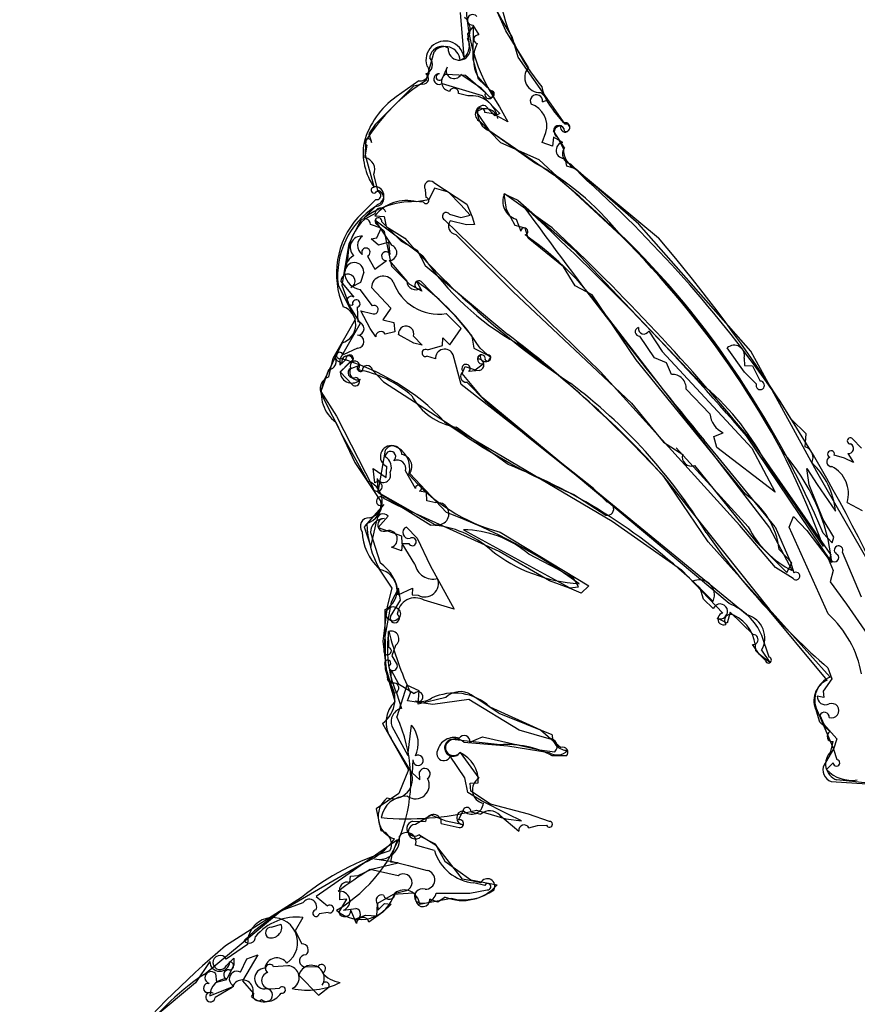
# Model space of a CAD drawing. Extents: x -1.41 to 6.2, y -5.19 to 2.16.
# Tile 5 of 15: x -1.08 to 0.07, y -0.95 to 0.41. Entities that reach past the tile are written whole.
import ezdxf

# ---------------------------------------------------------------- set-up
doc = ezdxf.new("R2010")
doc.units = 0

msp = doc.modelspace()

# ---------------------------------------------------------------- linework, layer by layer
at = {"layer": 'Default', "color": 7, "linetype": 'CONTINUOUS'}
for p, q in [((-0.418919, 0.404624), (-0.431328, 0.426228)), ((-0.41379, 0.389834), (-0.428848, 0.423868)), ((-0.45814, 0.396821), (-0.466581, 0.385642)), ((-0.459138, 0.397469), (-0.451093, 0.384106)), ((-0.458997, 0.350603), (-0.45814, 0.396821)), ((-0.405312, 0.381469), (-0.418919, 0.404624)), ((-0.466581, 0.385642), (-0.462935, 0.362819)), ((-0.382908, 0.339181), (-0.41379, 0.389834)), ((-0.396756, 0.353667), (-0.405312, 0.381469)), ((-0.523713, 0.321328), (-0.512637, 0.360711)), ((-0.332344, 0.261247), (-0.396756, 0.353667)), ((-0.494822, 0.339566), (-0.5009, 0.325278)), ((-0.451506, 0.32327), (-0.458997, 0.350603)), ((-0.496218, 0.330342), (-0.46948, 0.328632)), ((-0.447509, 0.310415), (-0.475692, 0.329602)), ((-0.46948, 0.328632), (-0.441929, 0.304835)), ((-0.452508, 0.326985), (-0.43505, 0.307384)), ((-0.540927, 0.313565), (-0.593742, 0.260751)), ((-0.52821, 0.316407), (-0.540927, 0.313565)), ((-0.501447, 0.317362), (-0.446593, 0.300724)), ((-0.435137, 0.307471), (-0.451506, 0.32327)), ((-0.466099, 0.300424), (-0.47897, 0.303506)), ((-0.436994, 0.299343), (-0.447509, 0.310415)), ((-0.446593, 0.300724), (-0.422041, 0.276126)), ((-0.356081, 0.295013), (-0.365915, 0.30477)), ((-0.428925, 0.272843), (-0.442024, 0.286748)), ((-0.422423, 0.285329), (-0.410963, 0.264651)), ((-0.363302, 0.292158), (-0.356081, 0.295013)), ((-0.454108, 0.277899), (-0.437368, 0.253133)), ((-0.431354, 0.275748), (-0.442847, 0.277274)), ((-0.410963, 0.264651), (-0.431354, 0.275748)), ((-0.422041, 0.276126), (-0.428925, 0.272843)), ((-0.33419, 0.263093), (-0.348235, 0.279958)), ((-0.593742, 0.260751), (-0.602598, 0.248038)), ((-0.449193, 0.264958), (-0.420996, 0.236289)), ((-0.602598, 0.248038), (-0.598703, 0.23633)), ((-0.437368, 0.253133), (-0.347721, 0.191771)), ((-0.374443, 0.208395), (-0.435799, 0.251564)), ((-0.363782, 0.236341), (-0.358677, 0.249896)), ((-0.3331, 0.22865), (-0.348522, 0.252097)), ((-0.343383, 0.244001), (-0.334599, 0.227508)), ((-0.60743, 0.215137), (-0.605824, 0.239511)), ((-0.605025, 0.232659), (-0.607405, 0.219069)), ((-0.420996, 0.236289), (-0.368515, 0.212563)), ((-0.349847, 0.231222), (-0.363782, 0.236341)), ((-0.348331, 0.243325), (-0.349847, 0.231222)), ((-0.335517, 0.236206), (-0.348331, 0.243325)), ((-0.607405, 0.219069), (-0.5954, 0.175403)), ((-0.368515, 0.212563), (-0.242025, 0.095502)), ((-0.330093, 0.203423), (-0.332042, 0.214479)), ((-0.318191, 0.199954), (-0.330093, 0.203423)), ((-0.301873, 0.183636), (-0.325114, 0.206877)), ((-0.590192, 0.170252), (-0.595574, 0.192485)), ((-0.230752, 0.123598), (-0.318191, 0.199954)), ((-0.317693, 0.199456), (-0.203748, 0.105006)), ((-0.512879, 0.18106), (-0.467549, 0.15132)), ((-0.523674, 0.160331), (-0.524595, 0.171106)), ((-0.512071, 0.173354), (-0.519973, 0.157054)), ((-0.492886, 0.167656), (-0.512071, 0.173354)), ((-0.475888, 0.15023), (-0.492886, 0.167656)), ((-0.416117, 0.165348), (-0.397579, 0.156882)), ((-0.412879, 0.14379), (-0.416117, 0.165348)), ((-0.349929, 0.118553), (-0.415681, 0.165422)), ((-0.590668, 0.150687), (-0.608932, 0.132423)), ((-0.519973, 0.157054), (-0.536615, 0.154726)), ((-0.463033, 0.136248), (-0.475888, 0.15023)), ((-0.467549, 0.15132), (-0.460154, 0.134109)), ((-0.397579, 0.156882), (-0.320743, 0.089367)), ((-0.594011, 0.137916), (-0.607478, 0.131355)), ((-0.491566, 0.137669), (-0.475852, 0.133059)), ((-0.475852, 0.133059), (-0.463033, 0.136248)), ((-0.40112, 0.121978), (-0.412879, 0.14379)), ((-0.615353, 0.126002), (-0.629733, 0.096792)), ((-0.585365, 0.118205), (-0.599902, 0.123394)), ((-0.527867, 0.079758), (-0.594213, 0.129205)), ((-0.594213, 0.129205), (-0.571335, 0.094827)), ((-0.594007, 0.13534), (-0.581398, 0.134177)), ((-0.580677, 0.113835), (-0.59304, 0.125367)), ((-0.584503, 0.126851), (-0.558074, 0.100422)), ((-0.581398, 0.134177), (-0.578565, 0.1204)), ((-0.28384, -0.079531), (-0.498396, 0.129903)), ((-0.467875, 0.123076), (-0.490504, 0.128348)), ((-0.456987, 0.123335), (-0.467875, 0.123076)), ((-0.460154, 0.134109), (-0.456987, 0.123335)), ((-0.387463, 0.118276), (-0.40112, 0.121978)), ((-0.399603, 0.130861), (-0.393319, 0.114129)), ((-0.076957, -0.050709), (-0.230752, 0.123598)), ((-0.591363, 0.105002), (-0.585365, 0.118205)), ((-0.570522, 0.065729), (-0.580677, 0.113835)), ((-0.578565, 0.1204), (-0.552756, 0.104532)), ((-0.482484, 0.109686), (-0.403567, 0.030768)), ((-0.383335, 0.104749), (-0.387463, 0.118276)), ((-0.629733, 0.096792), (-0.639574, 0.040042)), ((-0.59936, 0.103536), (-0.591363, 0.105002)), ((-0.58926, 0.095086), (-0.59936, 0.103536)), ((-0.57485, 0.099091), (-0.58926, 0.095086)), ((-0.573187, 0.082142), (-0.57485, 0.099091)), ((-0.558074, 0.100422), (-0.53572, 0.088048)), ((-0.334351, 0.065263), (-0.383335, 0.104749)), ((-0.53572, 0.088048), (-0.52481, 0.06708)), ((-0.320743, 0.089367), (-0.145736, -0.095068)), ((-0.631052, 0.07883), (-0.635198, 0.058356)), ((-0.604023, 0.079992), (-0.594253, 0.061828)), ((-0.594253, 0.061828), (-0.578137, 0.073838)), ((-0.574513, 0.073722), (-0.550108, 0.045315)), ((-0.609321, 0.058011), (-0.613786, 0.043342)), ((-0.545802, 0.041009), (-0.570522, 0.065729)), ((-0.52481, 0.06708), (-0.411029, -0.027859)), ((-0.318415, 0.039207), (-0.334351, 0.065263)), ((-0.640719, 0.044746), (-0.623177, 0.023493)), ((-0.613786, 0.043342), (-0.627153, 0.036556)), ((-0.529591, 0.031609), (-0.545802, 0.041009)), ((-0.537006, 0.045203), (-0.529591, 0.031609)), ((-0.530323, 0.044722), (-0.517455, 0.031518)), ((-0.620611, -0.006749), (-0.644685, 0.040233)), ((-0.639574, 0.040042), (-0.62908, 0.010953)), ((-0.597557, 0.011606), (-0.614136, 0.033963)), ((-0.598698, 0.036639), (-0.572183, 0.008198)), ((-0.517455, 0.031518), (-0.484947, -0.00099)), ((-0.403567, 0.030768), (-0.241003, -0.122367)), ((-0.295053, 0.026512), (-0.318415, 0.039207)), ((-0.234679, -0.062694), (-0.295053, 0.026512)), ((-0.62908, 0.010953), (-0.614521, -0.012943)), ((-0.618286, 0.009507), (-0.617423, -0.010634)), ((-0.600343, -0.019694), (-0.613437, 0.004412)), ((-0.613437, 0.004412), (-0.598132, 0.001112)), ((-0.572183, 0.008198), (-0.583147, -0.007652)), ((-0.475389, -0.019718), (-0.496192, 0.000828)), ((-0.651299, -0.06047), (-0.620611, -0.006749)), ((-0.614521, -0.012943), (-0.641931, -0.060854)), ((-0.583147, -0.007652), (-0.568177, -0.011433)), ((-0.568177, -0.011433), (-0.566809, -0.024165)), ((-0.484947, -0.00099), (-0.460634, -0.030342)), ((-0.276007, -0.00251), (-0.051138, -0.294009)), ((-0.592919, -0.031379), (-0.600343, -0.019694)), ((-0.566809, -0.024165), (-0.579792, -0.027446)), ((-0.490733, -0.041948), (-0.475389, -0.019718)), ((-0.217231, -0.023206), (-0.198978, -0.051254)), ((-0.54037, -0.039849), (-0.561791, -0.027855)), ((-0.540853, -0.030459), (-0.529003, -0.042826)), ((-0.529003, -0.042826), (-0.54037, -0.039849)), ((-0.500816, -0.043028), (-0.500578, -0.032571)), ((-0.500578, -0.032571), (-0.490733, -0.041948)), ((-0.460634, -0.030342), (-0.458005, -0.046789)), ((-0.209249, -0.059973), (-0.22953, -0.030131)), ((-0.617879, -0.046618), (-0.637818, -0.055929)), ((-0.521756, -0.049016), (-0.500816, -0.043028)), ((-0.458005, -0.046789), (-0.439544, -0.055821)), ((-0.435038, -0.059662), (-0.449259, -0.046924)), ((-0.198978, -0.051254), (-0.075502, -0.184158)), ((-0.08567, -0.079708), (-0.109201, -0.046381)), ((0.013875, -0.216967), (-0.076957, -0.050709)), ((-0.65726, -0.086292), (-0.651299, -0.06047)), ((-0.645871, -0.064357), (-0.649562, -0.057878)), ((-0.639221, -0.068061), (-0.645871, -0.064357)), ((-0.642105, -0.061399), (-0.642241, -0.070247)), ((-0.642241, -0.070247), (-0.634049, -0.0624)), ((-0.628915, -0.066694), (-0.641931, -0.07971)), ((-0.641809, -0.079158), (-0.623821, -0.062295)), ((-0.510643, -0.06165), (-0.522395, -0.057823)), ((-0.475318, -0.096647), (-0.486438, -0.055719)), ((-0.084339, -0.247762), (-0.234679, -0.062694)), ((-0.19271, -0.066733), (-0.209249, -0.059973)), ((-0.186078, -0.08301), (-0.19271, -0.066733)), ((-0.085897, -0.060635), (-0.085649, -0.070514)), ((-0.65794, -0.076527), (-0.668624, -0.106156)), ((-0.625305, -0.096955), (-0.641809, -0.079158)), ((-0.627858, -0.075064), (-0.613724, -0.069807)), ((-0.597518, -0.076982), (-0.582302, -0.092895)), ((-0.474152, -0.081779), (-0.469856, -0.072063)), ((-0.469856, -0.072063), (-0.456207, -0.076639)), ((-0.450728, -0.07758), (-0.464572, -0.078624)), ((-0.456207, -0.076639), (-0.445024, -0.068507)), ((-0.092035, -0.290473), (-0.28384, -0.079531)), ((-0.06935, -0.096029), (-0.08567, -0.079708)), ((-0.085649, -0.070514), (-0.074716, -0.070876)), ((-0.074716, -0.070876), (-0.063883, -0.092068)), ((-0.582302, -0.092895), (-0.474669, -0.162118)), ((-0.446547, -0.114815), (-0.474152, -0.081779)), ((-0.467663, -0.093699), (-0.442217, -0.119145)), ((-0.668624, -0.106156), (-0.646901, -0.14018)), ((-0.384802, -0.167132), (-0.475318, -0.096647)), ((-0.133017, -0.136872), (-0.165907, -0.103184)), ((-0.637702, -0.168792), (-0.666475, -0.11186)), ((-0.339525, -0.202981), (-0.446547, -0.114815)), ((-0.442217, -0.119145), (-0.382878, -0.169256)), ((-0.021347, -0.144319), (-0.036453, -0.119497)), ((-0.241003, -0.122367), (-0.196985, -0.176246)), ((-0.646901, -0.14018), (-0.597023, -0.237756)), ((-0.000824, -0.164666), (-0.021347, -0.144319)), ((-0.410668, -0.206943), (-0.482438, -0.155484)), ((-0.474669, -0.162118), (-0.267435, -0.284498)), ((-0.603659, -0.229547), (-0.637702, -0.168792)), ((-0.293202, -0.239875), (-0.384802, -0.167132)), ((-0.382878, -0.169256), (-0.289932, -0.243146)), ((-0.043422, -0.292392), (-0.141074, -0.173476)), ((-0.12774, -0.16815), (-0.114692, -0.163131)), ((-0.123383, -0.183418), (-0.12774, -0.16815)), ((0.034746, -0.341547), (-0.082943, -0.167289)), ((0.011579, -0.299524), (-0.074977, -0.175255)), ((-0.00189, -0.182491), (-0.000824, -0.164666)), ((0.075359, -0.184169), (0.063215, -0.171547)), ((-0.579686, -0.187171), (-0.590077, -0.244702)), ((-0.196985, -0.176246), (-0.170527, -0.192915)), ((-0.080268, -0.29246), (-0.179435, -0.183935)), ((-0.043082, -0.244868), (-0.123383, -0.183418)), ((-0.075502, -0.184158), (-0.043082, -0.244868)), ((-0.106794, -0.397998), (-0.339525, -0.202981)), ((-0.057315, -0.202345), (0.022866, -0.319691)), ((0.051898, -0.197845), (0.037929, -0.193879)), ((0.064292, -0.204214), (0.051898, -0.197845)), ((0.056446, -0.19146), (0.064292, -0.204214)), ((-0.594234, -0.231789), (-0.596315, -0.212299)), ((-0.596315, -0.212299), (-0.578536, -0.224825)), ((-0.578536, -0.224825), (-0.577653, -0.209387)), ((-0.538334, -0.239983), (-0.552036, -0.215658)), ((-0.154467, -0.208228), (-0.069258, -0.312968)), ((0.003296, -0.234672), (0.00017, -0.212072)), ((0.00017, -0.212072), (0.014569, -0.23446)), ((-0.591086, -0.226142), (-0.590077, -0.244702)), ((-0.495514, -0.272938), (-0.545942, -0.219213)), ((-0.199008, -0.220932), (-0.051777, -0.405875)), ((-0.135653, -0.313139), (-0.19645, -0.22349)), ((0.106394, -0.378258), (0.013875, -0.216967)), ((-0.522921, -0.245077), (-0.532844, -0.24359)), ((-0.274321, -0.258756), (-0.293202, -0.239875)), ((-0.289932, -0.243146), (-0.081659, -0.413706)), ((0.02276, -0.282304), (0.003296, -0.234672)), ((0.014569, -0.23446), (0.039637, -0.271013)), ((-0.590077, -0.244702), (-0.516957, -0.290139)), ((-0.590077, -0.244702), (-0.511642, -0.289226)), ((-0.562815, -0.263163), (-0.580689, -0.25409)), ((-0.522425, -0.256961), (-0.522921, -0.245077)), ((-0.510192, -0.259508), (-0.522425, -0.256961)), ((-0.320486, -0.248107), (-0.27613, -0.276481)), ((-0.58166, -0.261852), (-0.608797, -0.292322)), ((-0.423256, -0.326669), (-0.562815, -0.263163)), ((0.055751, -0.258843), (0.076365, -0.270028)), ((-0.599504, -0.320184), (-0.591456, -0.283795)), ((-0.575945, -0.277857), (-0.589365, -0.29354)), ((-0.024013, -0.292836), (-0.018174, -0.278502)), ((-0.018174, -0.278502), (0.000382, -0.297755)), ((0.037626, -0.306636), (0.02276, -0.282304)), ((-0.608797, -0.292322), (-0.599504, -0.320184)), ((-0.589365, -0.29354), (-0.557619, -0.30499)), ((-0.550741, -0.292768), (-0.535879, -0.308328)), ((-0.472225, -0.296557), (-0.325812, -0.376649)), ((-0.267435, -0.284498), (-0.172018, -0.351631)), ((-0.042799, -0.348292), (-0.092035, -0.290473)), ((-0.051138, -0.294009), (-0.019777, -0.352711)), ((-0.043422, -0.292392), (-0.021553, -0.341817)), ((0.0297, -0.412413), (-0.024013, -0.292836)), ((0.000382, -0.297755), (0.029645, -0.336033)), ((-0.600116, -0.300208), (-0.586989, -0.342071)), ((-0.557619, -0.30499), (-0.556787, -0.315362)), ((-0.535879, -0.308328), (-0.517919, -0.345791)), ((-0.42156, -0.299856), (-0.299497, -0.373826)), ((0.033287, -0.33066), (0.011579, -0.299524)), ((0.022753, -0.301269), (0.035119, -0.314326)), ((0.035119, -0.314326), (0.037626, -0.306636)), ((-0.557235, -0.325544), (-0.571125, -0.320615)), ((-0.556414, -0.315587), (-0.557235, -0.325544)), ((-0.556787, -0.315362), (-0.547539, -0.315527)), ((-0.538924, -0.34398), (-0.556414, -0.315587)), ((-0.060441, -0.397211), (-0.135653, -0.313139)), ((-0.069258, -0.312968), (-0.027445, -0.355159)), ((-0.020515, -0.342157), (-0.037685, -0.323567)), ((-0.353591, -0.366921), (-0.423256, -0.326669)), ((-0.342644, -0.350712), (-0.382024, -0.330262)), ((0.029645, -0.336033), (0.036716, -0.35245)), ((0.075665, -0.389391), (0.049266, -0.327194)), ((-0.517919, -0.345791), (-0.484958, -0.405993)), ((-0.320741, -0.363187), (-0.342644, -0.350712)), ((-0.172018, -0.351631), (-0.115468, -0.411206)), ((-0.018729, -0.36365), (-0.042799, -0.348292)), ((-0.027445, -0.355159), (-0.020515, -0.342157)), ((-0.021553, -0.341817), (-0.017452, -0.355836)), ((-0.313999, -0.375202), (-0.320741, -0.363187)), ((0.036716, -0.35245), (0.032512, -0.368197)), ((-0.561365, -0.37676), (-0.571587, -0.395919)), ((-0.561793, -0.386124), (-0.542165, -0.376882)), ((-0.558845, -0.393195), (-0.561365, -0.37676)), ((-0.542165, -0.376882), (-0.542924, -0.385982)), ((-0.326374, -0.376662), (-0.353591, -0.366921)), ((-0.310139, -0.383645), (-0.326374, -0.376662)), ((-0.325812, -0.376649), (-0.313999, -0.375202)), ((-0.299497, -0.373826), (-0.310139, -0.383645)), ((-0.156382, -0.367267), (-0.138117, -0.385533)), ((-0.141729, -0.39201), (-0.146717, -0.376932)), ((0.032512, -0.368197), (0.054938, -0.398754)), ((-0.542924, -0.385982), (-0.534409, -0.386575)), ((-0.12843, -0.404934), (-0.141729, -0.39201)), ((-0.138117, -0.385533), (-0.128663, -0.395424)), ((-0.128663, -0.395424), (-0.126783, -0.387763)), ((-0.571587, -0.395919), (-0.580324, -0.44345)), ((-0.579426, -0.488262), (-0.579941, -0.406134)), ((-0.572507, -0.416028), (-0.558845, -0.393195)), ((-0.484958, -0.405993), (-0.526189, -0.393567)), ((0.028089, -0.503411), (-0.060441, -0.397211)), ((-0.051777, -0.405875), (0.032173, -0.499396)), ((0.054938, -0.398754), (0.100344, -0.464252)), ((-0.10957, -0.424908), (-0.123088, -0.418245)), ((-0.105164, -0.409854), (-0.10957, -0.424908)), ((-0.073644, -0.440577), (-0.105164, -0.409854)), ((-0.580324, -0.44345), (-0.581761, -0.462507)), ((-0.57482, -0.458325), (-0.575439, -0.436611)), ((-0.051781, -0.47176), (-0.061832, -0.442008)), ((-0.565757, -0.455646), (-0.570801, -0.469923)), ((-0.064969, -0.468109), (-0.074561, -0.454546)), ((-0.570801, -0.469923), (-0.563301, -0.482551)), ((-0.070056, -0.463022), (-0.056618, -0.476565)), ((-0.050419, -0.479268), (-0.064969, -0.468109)), ((-0.061964, -0.462135), (-0.050419, -0.479268)), ((-0.580633, -0.480569), (-0.56889, -0.521032)), ((0.029359, -0.486669), (0.034875, -0.501419)), ((-0.56623, -0.532956), (-0.579426, -0.488262)), ((-0.571013, -0.508092), (-0.571427, -0.48985)), ((-0.571427, -0.48985), (-0.561785, -0.508577)), ((-0.550289, -0.510116), (-0.563913, -0.553828)), ((-0.561785, -0.508577), (-0.539847, -0.521906)), ((-0.533325, -0.518132), (-0.550289, -0.510116)), ((0.034875, -0.501419), (0.022906, -0.518627)), ((-0.564415, -0.520652), (-0.557237, -0.542321)), ((-0.549108, -0.531709), (-0.545078, -0.520768)), ((-0.534721, -0.53657), (-0.533325, -0.518132)), ((-0.496386, -0.527344), (-0.534721, -0.53657)), ((-0.423068, -0.549266), (-0.461514, -0.523436)), ((0.023559, -0.527345), (0.014424, -0.525334)), ((0.022906, -0.518627), (0.023559, -0.527345)), ((-0.536932, -0.533551), (-0.549108, -0.531709)), ((-0.514543, -0.536863), (-0.536932, -0.533551)), ((-0.464584, -0.530053), (-0.514543, -0.536863)), ((-0.395513, -0.572405), (-0.464584, -0.530053)), ((-0.435908, -0.540003), (-0.366282, -0.571589)), ((-0.35019, -0.578817), (-0.423068, -0.549266)), ((0.018149, -0.56107), (0.013402, -0.546043)), ((0.014282, -0.545035), (0.036745, -0.597754)), ((0.018103, -0.551515), (0.023559, -0.564017)), ((-0.570511, -0.566662), (-0.548882, -0.607127)), ((-0.548882, -0.607127), (-0.543558, -0.565412)), ((0.032092, -0.574217), (0.018149, -0.56107)), ((0.023559, -0.564017), (0.041583, -0.583914)), ((-0.46324, -0.58875), (-0.445916, -0.581189)), ((-0.445916, -0.581189), (-0.367725, -0.599159)), ((-0.354375, -0.584113), (-0.395513, -0.572405)), ((-0.366282, -0.571589), (-0.33802, -0.596117)), ((-0.544179, -0.629339), (-0.571562, -0.583795)), ((-0.421834, -0.592463), (-0.487837, -0.584888)), ((-0.471884, -0.588759), (-0.410962, -0.593543)), ((-0.410962, -0.593543), (-0.354415, -0.60293)), ((0.033398, -0.601402), (0.036633, -0.588007)), ((0.041583, -0.583914), (0.036905, -0.598421)), ((-0.470298, -0.637898), (-0.49034, -0.607901)), ((-0.476877, -0.602973), (-0.450812, -0.638461)), ((-0.367725, -0.599159), (-0.346483, -0.601794)), ((-0.33032, -0.607605), (-0.350025, -0.607631)), ((0.036745, -0.597754), (0.024261, -0.61968)), ((0.036905, -0.598421), (0.041679, -0.61274)), ((-0.541711, -0.612954), (-0.5428, -0.630775)), ((0.036711, -0.617126), (0.027466, -0.62654)), ((-0.5428, -0.630775), (-0.532422, -0.640348)), ((-0.532422, -0.640348), (-0.532593, -0.629642)), ((-0.466118, -0.657843), (-0.470298, -0.637898)), ((-0.462783, -0.645205), (-0.45185, -0.644806)), ((-0.462111, -0.656204), (-0.462783, -0.645205)), ((0.03377, -0.642628), (0.083468, -0.646023)), ((0.084407, -0.645048), (0.041634, -0.640683)), ((-0.447512, -0.669456), (-0.466118, -0.657843)), ((-0.435172, -0.673933), (-0.462111, -0.656204)), ((-0.410966, -0.687824), (-0.447512, -0.669456)), ((-0.382592, -0.687827), (-0.435172, -0.673933)), ((-0.516465, -0.68895), (-0.538338, -0.701959)), ((-0.495999, -0.697278), (-0.516465, -0.68895)), ((-0.478982, -0.695591), (-0.473004, -0.683889)), ((-0.461744, -0.684347), (-0.448295, -0.687772)), ((-0.4541, -0.682285), (-0.413816, -0.69438)), ((-0.42208, -0.689234), (-0.396008, -0.711151)), ((-0.392101, -0.69707), (-0.410966, -0.687824)), ((-0.353943, -0.697653), (-0.382592, -0.687827)), ((-0.542446, -0.697396), (-0.524512, -0.69772)), ((-0.502671, -0.700441), (-0.478064, -0.706209)), ((-0.472297, -0.702418), (-0.495999, -0.697278)), ((-0.413816, -0.69438), (-0.392101, -0.69707)), ((-0.382103, -0.7065), (-0.370143, -0.703263)), ((-0.370143, -0.703263), (-0.357839, -0.702785)), ((-0.509061, -0.731129), (-0.533796, -0.71616)), ((-0.563049, -0.723142), (-0.674931, -0.800988)), ((-0.57044, -0.743613), (-0.563049, -0.723142)), ((-0.511959, -0.73766), (-0.538206, -0.730461)), ((-0.530654, -0.718521), (-0.51129, -0.728624)), ((-0.51129, -0.728624), (-0.497603, -0.752336)), ((-0.473307, -0.776953), (-0.509061, -0.731129)), ((-0.572046, -0.753614), (-0.57044, -0.743613)), ((-0.724321, -0.821453), (-0.610185, -0.755316)), ((-0.598802, -0.763535), (-0.562078, -0.754681)), ((-0.594792, -0.749108), (-0.569895, -0.752913)), ((-0.562078, -0.754681), (-0.572046, -0.753614)), ((-0.569895, -0.752913), (-0.547895, -0.758293)), ((-0.547895, -0.758293), (-0.522175, -0.765156)), ((-0.497603, -0.752336), (-0.462004, -0.778298)), ((-0.617006, -0.77201), (-0.598802, -0.763535)), ((-0.562242, -0.772597), (-0.600748, -0.76406)), ((-0.628732, -0.781618), (-0.627764, -0.772885)), ((-0.627764, -0.772885), (-0.617006, -0.77201)), ((-0.460988, -0.779631), (-0.473307, -0.776953)), ((-0.462004, -0.778298), (-0.426034, -0.785174)), ((-0.448601, -0.782104), (-0.460988, -0.779631)), ((-0.442727, -0.786043), (-0.457865, -0.782335)), ((-0.642475, -0.805579), (-0.642113, -0.795695)), ((-0.569033, -0.79823), (-0.59058, -0.810852)), ((-0.548184, -0.796834), (-0.569033, -0.79823)), ((-0.56632, -0.796271), (-0.550679, -0.792914)), ((-0.53828, -0.796553), (-0.548184, -0.796834)), ((-0.537549, -0.806351), (-0.53828, -0.796553)), ((-0.509755, -0.796263), (-0.46345, -0.796417)), ((-0.46345, -0.796417), (-0.439443, -0.791749)), ((-0.693171, -0.809774), (-0.724214, -0.821323)), ((-0.674931, -0.800988), (-0.659312, -0.814007)), ((-0.643769, -0.823026), (-0.632743, -0.804786)), ((-0.632743, -0.804786), (-0.642475, -0.805579)), ((-0.591466, -0.827554), (-0.590604, -0.811371)), ((-0.59058, -0.810852), (-0.589941, -0.819811)), ((-0.589941, -0.819811), (-0.580957, -0.810698)), ((-0.571632, -0.811433), (-0.583314, -0.822483)), ((-0.580957, -0.810698), (-0.571632, -0.811433)), ((-0.532677, -0.811344), (-0.488854, -0.803513)), ((-0.507538, -0.808678), (-0.518417, -0.804574)), ((-0.497286, -0.801755), (-0.507538, -0.808678)), ((-0.829005, -0.908139), (-0.724321, -0.821453)), ((-0.724214, -0.821323), (-0.75979, -0.848109)), ((-0.658548, -0.822909), (-0.67053, -0.824866)), ((-0.637219, -0.819819), (-0.620354, -0.817343)), ((-0.619578, -0.83813), (-0.627071, -0.819983)), ((-0.583314, -0.822483), (-0.60217, -0.836516)), ((-0.736389, -0.843403), (-0.722772, -0.838868)), ((-0.69312, -0.829849), (-0.703543, -0.848412)), ((-0.622519, -0.832732), (-0.606883, -0.826692)), ((-0.606883, -0.826692), (-0.591466, -0.827554)), ((-0.75979, -0.848109), (-0.773789, -0.861658)), ((-0.703543, -0.848412), (-0.694509, -0.86624)), ((-0.769133, -0.866958), (-0.798576, -0.887085)), ((-0.821217, -0.89054), (-0.840736, -0.919627)), ((-0.798214, -0.895961), (-0.788302, -0.885839)), ((-0.788302, -0.885839), (-0.787921, -0.895101)), ((-0.778907, -0.904953), (-0.770465, -0.886882)), ((-0.755087, -0.881301), (-0.776396, -0.91683)), ((-0.770465, -0.886882), (-0.755087, -0.881301)), ((-0.813374, -0.907057), (-0.811787, -0.918807)), ((-0.787921, -0.895101), (-0.797506, -0.913984)), ((-0.714018, -0.896212), (-0.733413, -0.897619)), ((-0.692101, -0.89732), (-0.672476, -0.897749)), ((-0.840736, -0.919627), (-0.896467, -0.96593)), ((-0.811787, -0.918807), (-0.797939, -0.915377)), ((-0.776396, -0.91683), (-0.761067, -0.934573)), ((-0.698502, -0.909387), (-0.671641, -0.936942)), ((-0.816731, -0.933954), (-0.825814, -0.932957)), ((-0.821068, -0.937672), (-0.788215, -0.924203)), ((-0.790452, -0.926363), (-0.813777, -0.939809)), ((-0.737118, -0.92793), (-0.72521, -0.927013)), ((-0.671641, -0.936942), (-0.657042, -0.925192))]:
    msp.add_line(p, q, dxfattribs=at)
at = {"layer": 'Default', "color": 4, "linetype": 'CONTINUOUS'}
for p, q in [((-0.476916, 0.415043), (-0.471741, 0.354079)), ((-0.533738, 0.32102), (-0.564916, 0.298907)), ((-0.592974, 0.157809), (-0.6177, 0.133083)), ((-0.639257, -0.039323), (-0.665728, -0.094615)), ((-0.647669, -0.148703), (-0.621502, -0.203849)), ((-0.621502, -0.203849), (-0.585892, -0.257649)), ((-0.588913, -0.34941), (-0.570834, -0.377058)), ((-0.570834, -0.377058), (-0.577189, -0.402195)), ((-0.577189, -0.402195), (-0.582988, -0.449777)), ((-0.582988, -0.449777), (-0.576698, -0.502518)), ((-0.583701, -0.562817), (-0.547696, -0.626813)), ((-0.547696, -0.626813), (-0.561257, -0.659426)), ((-0.561257, -0.659426), (-0.592513, -0.680357)), ((-0.592513, -0.680357), (-0.586068, -0.710691)), ((-0.694993, -0.802169), (-0.799582, -0.869045))]:
    msp.add_line(p, q, dxfattribs=at)
at = {"layer": 'Default', "color": 7, "linetype": 'CONTINUOUS'}
msp.add_circle((-0.56888, -0.412167), 0.009908, dxfattribs=at)
for centre, radius, start, end in [((-0.21473, 0.431562), 0.254008, 177.611984, 215.148594), ((-0.161346, 0.484533), 0.265913, 190.522743, 220.222355), ((-0.485592, 0.391303), 0.022675, 326.65765, 408.599752), ((-0.459436, 0.404801), 0.007339, 38.962325, 272.33125), ((-0.451925, 0.378195), 0.00597, 81.986491, 255.315405), ((-0.501573, 0.351087), 0.017085, 60.236321, 174.377892), ((-0.496984, 0.347985), 0.020174, 3.66413, 140.889524), ((-0.477987, 0.36463), 0.01516, 175.124576, 353.138109), ((-0.485325, 0.368741), 0.021231, 293.524661, 388.404055), ((-0.408203, 0.35062), 0.050214, 154.268195, 208.078245), ((-0.528131, 0.343333), 0.013423, 287.602137, 404.615657), ((-0.485145, 0.334799), 0.010787, 153.775222, 331.199074), ((-0.367015, 0.325628), 0.020887, 139.544799, 273.017758), ((-0.527741, 0.323941), 0.007549, 266.435839, 420.914805), ((-0.505685, 0.323339), 0.007327, 86.542181, 305.337991), ((-0.505294, 0.326169), 0.004483, 89.349462, 348.542806), ((-0.489697, 0.319454), 0.012691, 120.917248, 262.774834), ((-0.387117, 0.10213), 0.258276, 121.929544, 147.86483), ((-0.288492, 0.329712), 0.077748, 192.550407, 219.787447), ((-0.485339, 0.304423), 0.006435, 351.807889, 517.710742), ((-0.461956, 0.262843), 0.037809, 9.662246, 96.289756), ((-0.436968, 0.30212), 0.005656, 151.3083, 431.110094), ((-0.434247, 0.302935), 0.004521, 232.59514, 460.227962), ((-0.371737, 0.293302), 0.008513, 352.275797, 570.807228), ((-0.444346, 0.275438), 0.011546, 78.397788, 245.178421), ((-0.389064, 0.258879), 0.031687, 343.530396, 431.574835), ((-0.448475, 0.277638), 0.005639, 356.297012, 537.350771), ((-0.425459, 0.27694), 0.027402, 175.360523, 247.829582), ((-0.442174, 0.264461), 0.018118, 15.125884, 125.795436), ((-0.340781, 0.251979), 0.007742, 359.39113, 539.123604), ((-0.339331, 0.250765), 0.007885, 83.478899, 239.077449), ((-0.332166, 0.256929), 0.006489, 165.084794, 468.181938), ((-0.330843, 0.256435), 0.005041, 244.178202, 467.319992), ((-0.603146, 0.236701), 0.004458, 355.2257, 605.067337), ((-0.333686, 0.225358), 0.011002, 99.582734, 278.592544), ((-0.322305, 0.220258), 0.013673, 142.140651, 258.140887), ((-0.303904, 0.226886), 0.030701, 178.838094, 243.310786), ((-0.610701, 0.198996), 0.016469, 336.711167, 438.542869), ((-0.569077, -0.143782), 0.402382, 39.398765, 61.072402), ((-1.170701, -0.807458), 1.294509, 28.526115, 50.524628), ((-0.51818, 0.175428), 0.007735, 46.737091, 213.964888), ((-1.474814, -1.111146), 1.747069, 34.583531, 47.82662), ((-0.5943, 0.162803), 0.012648, 286.685988, 454.989559), ((-0.592817, 0.159416), 0.01115, 268.618139, 436.382393), ((-0.393332, 0.154799), 0.024746, 154.576072, 255.320632), ((-0.539696, 0.036593), 0.118225, 83.976482, 125.847535), ((-0.550239, 0.100413), 0.055996, 75.918421, 141.4102), ((-0.523729, 0.15622), 0.004112, 209.988424, 449.237325), ((5.061012, 4.098359), 6.73129, 215.91933, 219.392062), ((-2.951582, -2.643068), 3.789271, 40.795838, 47.473189), ((-0.531508, 0.052519), 0.113842, 122.745144, 186.195579), ((-0.586467, 0.138461), 0.007564, 14.426621, 184.130738), ((-0.495905, 0.134598), 0.005315, 35.286807, 242.049008), ((-0.559139, 0.078108), 0.071916, 132.233914, 179.424711), ((-0.607833, 0.123482), 0.007931, 359.364661, 521.477392), ((-0.589081, 0.127889), 0.004694, 347.220172, 572.507271), ((-0.481244, 0.121273), 0.011653, 142.619184, 263.887759), ((-0.38846, 0.113682), 0.004879, 282.944531, 534.734375), ((-0.635876, -0.250773), 0.437196, 34.6007, 55.360182), ((-2.39326, -2.069196), 2.993568, 39.247391, 46.954901), ((-1.032789, -0.700276), 1.122164, 19.825269, 46.344581), ((-0.612361, 0.091828), 0.015583, 84.891178, 226.557722), ((-0.603028, 0.094641), 0.014987, 122.015003, 236.068353), ((-0.574657, 0.084535), 0.010814, 270.761718, 432.112647), ((0.339891, 0.893833), 1.19156, 221.483945, 236.088053), ((-1.149107, -0.796553), 1.272226, 22.911218, 44.521461), ((-1.817733, -1.270107), 2.12035, 24.532369, 40.43094), ((-0.606481, 0.085184), 0.005745, 295.326293, 571.219082), ((-0.578775, 0.079846), 0.006042, 22.337216, 276.065941), ((-0.610968, 0.058705), 0.024944, 119.040266, 262.703145), ((-0.622263, 0.05793), 0.012942, 0.362057, 178.111905), ((-0.214059, 0.288734), 0.377023, 213.661092, 240.631347), ((-0.631029, 0.045466), 0.009717, 293.512926, 544.252605), ((-0.582631, 0.03632), 0.016071, 31.3126, 178.861911), ((-0.506236, 0.066381), 0.066319, 199.107832, 278.710754), ((-0.537775, 0.045895), 0.012346, 182.691588, 305.416039), ((-0.533673, 0.040385), 0.00548, 52.318514, 303.844306), ((-0.728086, -0.224643), 0.330649, 32.512682, 54.697498), ((-0.626652, 0.018495), 0.006087, 55.191867, 290.248026), ((-0.619651, 0.014515), 0.005191, 285.246355, 559.472083), ((-0.595274, 0.006218), 0.005852, 240.763239, 472.965793), ((-0.61824, -0.019836), 0.009238, 272.604456, 444.929301), ((-0.58595, -0.030767), 0.006996, 28.339127, 185.020426), ((-0.551084, -0.027244), 0.010724, 342.558805, 543.263513), ((-0.230021, -0.024266), 0.005885, 102.677828, 274.783717), ((-0.223919, -0.019806), 0.007503, 170.164901, 333.055398), ((-0.617912, -0.037841), 0.008777, 270.211074, 449.400166), ((-1.391825, -1.317866), 1.620518, 42.602137, 52.75415), ((-1.170422, -1.093983), 1.306285, 41.788939, 53.802083), ((-0.64223, -0.056886), 0.004515, 12.228202, 271.581003), ((-0.524291, -0.053259), 0.004942, 59.151633, 292.556616), ((-0.498026, -0.060786), 0.012647, 23.617763, 183.914545), ((-0.099653, -0.056948), 0.014241, 344.99669, 492.101473), ((-0.658833, -0.064919), 0.011642, 274.400326, 397.213728), ((-0.726186, -0.36187), 0.312585, 43.183173, 74.362942), ((-0.631465, -0.065327), 0.008224, 21.637045, 199.420965), ((-0.628839, -0.061387), 0.005307, 269.185923, 551.006019), ((-0.621507, -0.07095), 0.006457, 303.966555, 570.823101), ((-0.44751, -0.061516), 0.005471, 344.748374, 543.812137), ((-0.451873, -0.069734), 0.00793, 278.308495, 457.942841), ((-0.446294, -0.062126), 0.006506, 113.493169, 281.255709), ((-0.442028, -0.058171), 0.007148, 163.654674, 347.964851), ((-0.438879, -0.060145), 0.004375, 219.973731, 458.735914), ((-0.625684, -0.078441), 0.016297, 184.465062, 317.368303), ((-0.623889, -0.080582), 0.00707, 116.572141, 295.584246), ((-0.617876, -0.079422), 0.010892, 156.418606, 292.577119), ((-0.613837, -0.074352), 0.004546, 88.58113, 299.682012), ((-0.644673, -0.227066), 0.15312, 48.559405, 79.92973), ((-0.604546, -0.077704), 0.007065, 5.85781, 184.855843), ((-0.468206, -0.085736), 0.007982, 122.58708, 273.897711), ((-0.468737, -0.074741), 0.005694, 317.010627, 588.577698), ((-0.652376, -0.102497), 0.016925, 106.773676, 213.58617), ((-0.621109, -0.092834), 0.005882, 224.486391, 447.340699), ((-0.184313, -0.101416), 0.018491, 354.515049, 455.479596), ((-0.063841, -0.097879), 0.005811, 161.439064, 450.41023), ((-0.769616, -0.686448), 0.739957, 31.43542, 53.058524), ((-0.365114, -0.365964), 0.348585, 27.994026, 50.998556), ((-0.468402, -0.071183), 0.085461, 208.744038, 260.546954), ((0.069599, 0.652176), 0.98116, 234.63656, 246.573325), ((-0.101467, -0.134377), 0.031649, 184.520342, 245.299768), ((0.0601, -0.174338), 0.004182, 41.859651, 272.354435), ((-0.571665, -0.19573), 0.014911, 76.95333, 246.326483), ((-0.57257, -0.196016), 0.007254, 308.696413, 540.191115), ((-0.569145, -0.193301), 0.012193, 1.56239, 149.817076), ((-0.577634, -0.211397), 0.031603, 343.462362, 432.820055), ((-0.233542, -0.370131), 0.269806, 6.081528, 42.097834), ((-0.006264, -0.196905), 0.015063, 331.136108, 433.120161), ((0.033478, -0.192424), 0.004683, 341.890512, 609.924694), ((0.05794, -0.184865), 0.006763, 257.236723, 429.830534), ((-0.588075, -0.210556), 0.016697, 333.636589, 420.386301), ((-0.563461, -0.212588), 0.01183, 344.959775, 472.745663), ((-0.560338, -0.209821), 0.017188, 326.879616, 438.654595), ((-0.158744, -0.196635), 0.012356, 162.477297, 290.249528), ((0.034287, -0.203), 0.006633, 111.364537, 274.480375), ((-0.70353, -0.951606), 0.800182, 45.904337, 68.53118), ((-0.064363, -0.280488), 0.104431, 5.205542, 46.94844), ((0.015749, -0.246791), 0.041778, 343.233967, 422.862111), ((-0.614907, -0.258508), 0.031069, 288.042011, 428.774788), ((-0.582303, -0.221609), 0.009883, 207.297923, 381.607066), ((-0.358499, -0.060766), 0.247267, 220.207813, 255.224417), ((-0.590482, -0.237177), 0.006566, 185.056815, 484.845499), ((-0.534117, -0.239546), 0.00424, 287.4818, 545.915762), ((-0.585811, -0.257391), 0.006093, 32.799819, 312.930615), ((-0.14416, -0.336838), 0.107299, 7.104913, 56.115993), ((-0.507435, -0.274537), 0.01528, 254.019369, 460.394122), ((-0.274378, -0.267705), 0.008949, 258.707955, 449.636403), ((-0.580994, -0.300375), 0.019123, 90.094153, 179.501537), ((-0.582681, -0.283489), 0.008781, 39.89611, 181.997777), ((-0.581483, -0.29001), 0.00877, 87.010819, 296.559102), ((-0.761243, -0.987212), 0.762101, 53.992497, 69.59344), ((-0.467923, -0.283079), 0.137452, 182.072465, 209.689611), ((-0.574976, -0.309413), 0.011845, 288.972119, 462.609204), ((-0.547435, -0.300256), 0.008185, 113.82473, 284.100364), ((-0.52439, -0.423778), 0.133845, 47.683306, 86.81669), ((-0.473633, -0.437873), 0.141323, 49.592459, 89.429252), ((0.041269, -0.230929), 0.136225, 206.85183, 243.376559), ((-0.542652, -0.312959), 0.005521, 207.722897, 480.3413), ((0.705813, 0.291044), 1.03074, 215.024972, 228.983279), ((-0.299644, -0.152345), 0.218793, 232.021952, 266.445086), ((0.043943, -0.324628), 0.00591, 334.262713, 616.282837), ((0.038038, -0.33446), 0.006084, 141.344664, 402.25022), ((-0.592687, -0.379863), 0.029199, 295.880623, 439.428933), ((-0.61858, -0.389372), 0.05688, 3.273262, 56.26278), ((-0.514362, -0.339454), 0.024975, 190.439806, 285.136085), ((-0.525238, -0.37032), 0.018664, 240.569985, 381.222962), ((-0.147848, -0.386563), 0.021099, 356.739242, 473.858526), ((-0.014651, -0.360304), 0.005275, 219.362225, 482.086191), ((-0.538588, -0.414909), 0.024683, 59.843618, 174.913218), ((-0.119005, -0.408879), 0.010217, 246.447842, 517.289322), ((-0.136606, -0.473427), 0.081106, 22.791467, 68.434795), ((-0.566516, -0.418112), 0.006343, 160.821404, 418.205125), ((-0.114117, -0.419249), 0.008156, 99.539162, 292.29673), ((-0.104376, -0.421379), 0.008573, 62.064984, 219.178111), ((-0.123545, -0.462018), 0.053498, 358.925602, 424.318316), ((-0.090819, -0.44565), 0.033232, 330.260919, 433.999362), ((-0.067293, -0.520052), 0.144892, 10.045804, 47.978176), ((-0.424475, -0.460168), 0.152451, 170.866303, 203.374663), ((-0.571659, -0.446668), 0.010744, 303.323505, 470.595091), ((-0.141552, -0.330734), 0.446033, 193.646634, 205.217257), ((-0.073838, -0.447579), 0.007004, 264.073396, 448.415744), ((-0.576553, -0.4633), 0.005268, 171.341711, 430.791184), ((-0.052613, -0.475758), 0.004085, 191.386058, 438.242711), ((-0.576495, -0.47991), 0.00419, 289.316322, 549.060039), ((-0.569095, -0.484197), 0.006023, 176.829422, 375.85844), ((0.04496, -0.530735), 0.033847, 112.19641, 204.99297), ((-0.568015, -0.514244), 0.006844, 262.649684, 475.979479), ((0.040998, -0.531704), 0.031099, 114.525205, 207.455543), ((-0.5346, -0.526135), 0.00674, 238.142857, 501.130122), ((-0.531367, -0.504031), 0.028645, 256.286656, 302.457299), ((-0.484809, -0.594214), 0.073008, 47.948115, 115.286502), ((-0.476452, -0.547678), 0.028475, 58.357406, 134.429159), ((0.025936, -0.525665), 0.011517, 178.353258, 295.328197), ((-0.540368, -0.561367), 0.03842, 132.310715, 215.715346), ((0.034431, -0.545388), 0.009973, 250.860918, 470.959199), ((-0.752354, -0.641078), 0.207659, 300.599791, 384.8446), ((-0.55364, -0.560072), 0.018112, 101.45637, 201.334075), ((0.024288, -0.554527), 0.006879, 357.637726, 514.04038), ((-0.573459, -0.590617), 0.039107, 334.313417, 400.128893), ((-0.484974, -0.605955), 0.023589, 73.088408, 165.90214), ((-0.471288, -0.587764), 0.008108, 353.016749, 507.314242), ((-0.329432, -0.579072), 0.02076, 179.295644, 271.503919), ((0.035611, -0.580701), 0.007377, 118.496684, 277.96), ((-0.486593, -0.596498), 0.011677, 96.112865, 326.32021), ((-0.486001, -0.596062), 0.011116, 172.372762, 320.752895), ((-0.482697, -0.599238), 0.015058, 44.102106, 162.005263), ((-0.410779, -0.71769), 0.125714, 61.100573, 95.044985), ((-0.353364, -0.594264), 0.010201, 312.418734, 455.691652), ((-0.335437, -0.602711), 0.007081, 316.279681, 471.388785), ((-0.534686, -0.613685), 0.007063, 174.059689, 479.993112), ((-0.499299, -0.604518), 0.009577, 153.26426, 339.312484), ((-0.494313, -0.642133), 0.042548, 356.397841, 426.56714), ((-0.343395, -0.587039), 0.019338, 235.259342, 318.608021), ((0.049597, -0.618509), 0.02356, 133.436358, 250.247159), ((0.038369, -0.627278), 0.016024, 151.694219, 253.319482), ((0.041178, -0.617179), 0.004467, 179.326008, 443.556726), ((-0.569501, -0.639278), 0.027203, 253.815843, 381.429263), ((-0.525518, -0.632248), 0.007539, 301.418125, 519.780722), ((0.062061, -0.593305), 0.047974, 223.851706, 279.182564), ((-0.538149, -0.64775), 0.018881, 234.152514, 388.705788), ((-0.441201, -0.654494), 0.018693, 120.940308, 258.95352), ((-0.550796, -0.698018), 0.035, 87.396973, 170.993761), ((-0.557396, -0.69099), 0.032285, 127.575538, 252.631207), ((-0.460955, -0.671448), 0.016232, 225.976719, 355.078562), ((-0.54962, -0.304803), 0.38938, 264.732947, 284.200335), ((-0.51362, -0.699309), 0.011007, 354.098413, 531.696098), ((-0.471832, -0.692771), 0.009659, 92.394006, 267.241215), ((-0.467372, -0.684058), 0.005635, 357.058196, 538.28004), ((-0.435942, -0.702036), 0.018869, 42.722669, 130.893329), ((-0.539613, -0.707466), 0.010461, 105.712194, 303.78773), ((-0.538153, -0.711937), 0.009979, 91.062421, 318.715521), ((-0.477503, -0.700812), 0.005427, 264.06894, 465.813955), ((-0.38863, -0.710097), 0.007453, 28.861677, 188.12585), ((-0.353933, -0.701705), 0.004052, 195.451961, 450.141071), ((-0.587999, -0.722018), 0.027929, 255.921728, 368.671293), ((-0.550394, -0.726056), 0.012959, 340.129738, 500.468079), ((-0.648415, -0.661554), 0.101257, 292.18264, 323.486437), ((-0.451777, -0.719877), 0.062754, 196.461851, 264.432513), ((-0.399501, -1.104693), 0.395641, 120.574673, 128.278985), ((-0.554799, -0.78181), 0.011844, 290.361168, 488.932392), ((-0.524591, -0.777998), 0.013067, 268.163299, 439.345883), ((-0.631941, -0.791965), 0.010834, 72.767825, 200.136876), ((-0.473256, -0.743636), 0.062892, 247.536562, 318.663125), ((-0.439353, -0.786974), 0.010453, 332.307348, 512.230128), ((-0.438733, -0.787542), 0.004267, 260.419019, 519.426359), ((-0.613768, -0.784001), 0.048621, 227.450285, 345.386764), ((-0.642029, -0.807288), 0.013422, 290.997706, 461.032355), ((-0.584903, -0.80633), 0.007611, 67.957541, 221.480403), ((-0.574356, -0.79687), 0.008058, 197.364713, 364.268982), ((-0.553966, -0.813442), 0.021392, 5.627851, 126.59715), ((-0.528801, -0.801097), 0.010731, 69.312226, 214.446026), ((-0.527377, -0.792316), 0.018058, 235.324623, 347.377439), ((-0.47217, -0.73382), 0.071662, 256.536311, 305.95097), ((-0.684386, -0.815071), 0.010258, 335.351302, 508.908846), ((-0.527992, -0.80537), 0.009608, 185.856608, 364.756313), ((-0.675001, -0.823919), 0.00457, 90.772535, 348.044226), ((-0.656008, -0.818207), 0.005344, 241.62082, 488.193864), ((-0.635675, -0.820106), 0.008604, 199.836869, 360.818383), ((-0.621619, -0.825012), 0.007773, 263.35053, 440.628014), ((-0.734805, -0.864458), 0.034418, 304.792999, 544.164412), ((-0.701252, -0.903863), 0.07446, 83.72968, 140.226622), ((-0.737114, -0.84308), 0.014948, 255.213375, 376.365247), ((-0.610762, -0.838527), 0.008824, 13.176772, 177.41933), ((-0.736817, -0.851059), 0.007669, 86.799947, 237.575925), ((-0.766918, -0.856733), 0.008453, 215.628553, 363.431496), ((-0.693881, -0.87446), 0.008244, 304.127987, 454.368137), ((-0.80753, -0.890254), 0.01369, 181.198882, 357.020447), ((-0.807077, -0.891878), 0.009759, 29.410685, 335.262087), ((-0.793745, -0.896355), 0.005391, 261.793152, 451.206201), ((-0.728927, -0.902031), 0.016613, 34.074364, 171.89955), ((-0.689636, -0.889487), 0.008212, 87.341312, 252.535789), ((-0.819568, -0.912607), 0.008316, 41.862002, 252.344493), ((-0.794953, -0.908852), 0.007175, 86.500307, 245.409809), ((-0.783689, -0.914517), 0.010692, 63.437639, 244.951605), ((-0.745231, -0.913967), 0.014278, 90.575937, 268.590279), ((-0.738417, -0.91658), 0.011424, 104.062575, 276.52729), ((-0.738707, -0.900173), 0.005877, 25.762037, 244.974741), ((-0.71476, -0.912729), 0.016534, 294.787022, 447.425464), ((-0.681324, -0.913214), 0.017599, 326.213375, 527.439123), ((-0.667393, -0.900138), 0.005616, 276.844857, 514.829523), ((-0.636094, -0.879181), 0.040524, 220.900078, 261.595285), ((-0.639993, -1.193529), 0.342305, 123.516359, 146.33834), ((-0.823327, -0.926932), 0.006519, 79.057652, 247.578397), ((-0.797201, -0.93785), 0.023868, 90.732484, 179.572014), ((-0.776224, -0.930682), 0.014869, 328.014971, 523.111113), ((-0.686937, -0.830148), 0.099802, 257.917056, 296.749594), ((-0.661769, -0.923653), 0.004971, 341.962108, 532.464842), ((-0.820325, -0.939439), 0.006558, 56.767469, 356.768006), ((-0.745253, -0.919092), 0.026758, 226.676095, 326.777644), ((-0.743479, -0.936678), 0.008695, 221.901627, 463.998766), ((-0.721507, -0.929503), 0.004462, 252.239694, 506.079061), ((-0.754821, -0.937563), 0.006924, 154.4167, 314.704768)]:
    msp.add_arc(centre, radius, start, end, dxfattribs=at)
at = {"layer": 'Default', "color": 4, "linetype": 'CONTINUOUS'}
for centre, radius, start, end in [((-0.497565, 0.34953), 0.026221, 9.988744, 197.547497), ((-0.5318, 0.3333), 0.012432, 261.031951, 402.037534), ((-0.498676, 0.205512), 0.1145, 125.34609, 164.39075), ((-0.527793, 0.222144), 0.082389, 170.091526, 215.43424), ((-0.595355, 0.170444), 0.003957, 83.72779, 333.902454), ((-0.591358, 0.163145), 0.005575, 253.149525, 454.56111), ((-0.529679, 0.055761), 0.11716, 138.70214, 202.858858), ((-0.646366, -0.014279), 0.026034, 285.847924, 430.411381), ((-0.618632, -0.108949), 0.049229, 163.071071, 233.854665), ((-0.603942, -0.261627), 0.018483, 276.333737, 372.429803), ((-0.602231, -0.29184), 0.011848, 88.413199, 218.38468), ((-0.540332, -0.297344), 0.07121, 181.491166, 226.983223), ((-0.607253, -0.529526), 0.04078, 305.276779, 401.47339), ((-0.590196, -0.729338), 0.019098, 332.4151, 437.51793), ((-0.470659, -1.081151), 0.35799, 106.656181, 128.803357), ((0.005692, -1.829002), 1.25299, 129.992145, 150.306786)]:
    msp.add_arc(centre, radius, start, end, dxfattribs=at)

doc.saveas('drawing.dxf')
